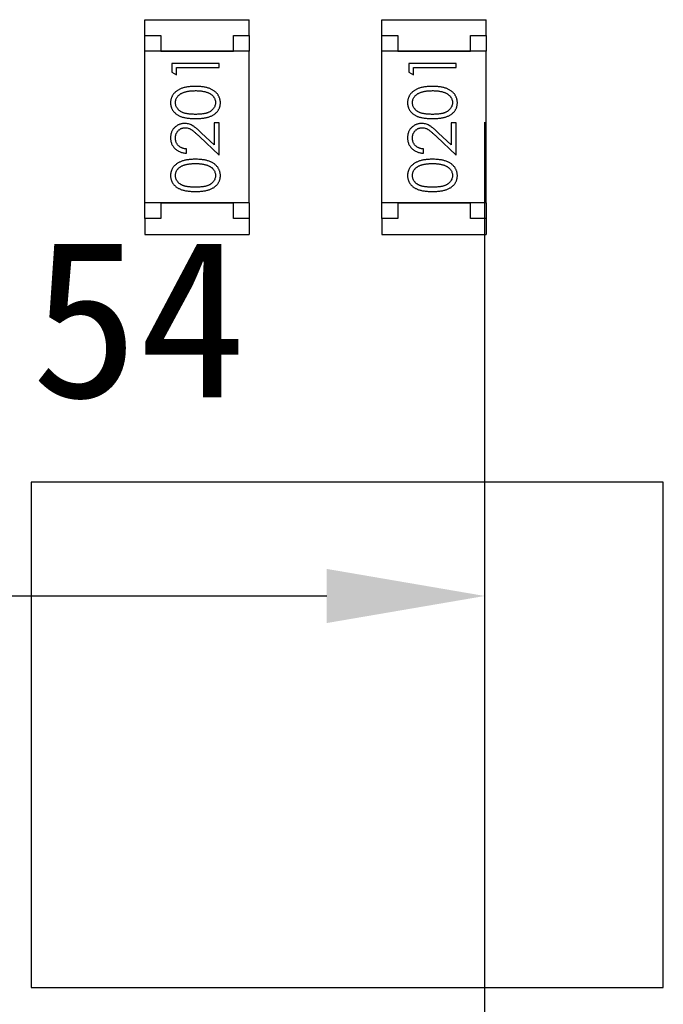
# Model space of a CAD drawing. Header units: millimetres. Extents: x 0 to 297, y 0 to 210.
# Tile 112 of 172: x 200.31 to 202.34, y 107.58 to 110.69. Entities that reach past the tile are written whole.
import ezdxf

# ---------------------------------------------------------------- set-up
doc = ezdxf.new("R2010")
doc.units = ezdxf.units.MM
doc.header["$LTSCALE"] = 16.335
doc.header["$PDMODE"] = 3
doc.header["$PDSIZE"] = 8
doc.layers.get('0').update_dxf_attribs({"linetype": 'CONTINUOUS'})
doc.layers.get('Defpoints').update_dxf_attribs({"linetype": 'CONTINUOUS'})
doc.layers.add('EXTRUDED-539DXF_CONTINUOUS_LINE', color=7, linetype='CONTINUOUS')
doc.layers.add('USER_LIBRARYDXF_CONTINUOUS_LINE', color=7, linetype='CONTINUOUS')
doc.styles.get("Standard").update_dxf_attribs({"font": '仿宋_GB2312.ttf'})
doc.dimstyles.get("Standard").update_dxf_attribs({"dimtxt": 2.5, "dimasz": 3.5, "dimexe": 1.5, "dimexo": 1, "dimtad": 1, "dimdsep": 46, "dimtxsty": 'Standard', "dimblk": '_FILLED', "dimblk1": '_FILLED', "dimblk2": '_FILLED', "dimcen": 0.09, "dimazin": 2, "dimtol": 1, "dimtp": 0.01, "dimtm": 0.01, "dimtfac": 1, "dimtofl": 0, "dimtmove": 0, "dimatfit": 3, "dimldrblk": '_FILLED', "dimfxl": 1, "dimtolj": 1, "dimarcsym": 0})

# ---------------------------------------------------------------- blocks, each defined once
blk = doc.blocks.new('_FILLED')
at = {"color": 0, "linetype": 'ByBlock'}
blk.add_solid([(0, 0), (-1, 0.1714), (-1, -0.1714)], dxfattribs=at)
blk = doc.blocks.new('*D31')
at = {"color": 0, "lineweight": -2, "transparency": 16777216}
for p, q in [((199.2394, 106.9036), (199.2394, 110.3685)), ((201.7794, 106.9036), (201.7794, 110.3685)), ((199.7394, 108.8685), (201.2794, 108.8685))]:
    blk.add_line(p, q, dxfattribs=at)
at = {"layer": 'Defpoints', "color": 0, "transparency": 16777216}
for p in [(201.7794, 108.8685), (199.2394, 105.9036), (201.7794, 105.9036)]:
    blk.add_point(p, dxfattribs=at)
at = {"color": 0, "lineweight": -2, "transparency": 16777216, "xscale": 0.5, "yscale": 0.5, "zscale": 0.5, "rotation": 180}
blk.add_blockref('_FILLED', (199.2394, 108.8685), dxfattribs=at)
at = {"color": 0, "lineweight": -2, "transparency": 16777216, "xscale": 0.5, "yscale": 0.5, "zscale": 0.5}
blk.add_blockref('_FILLED', (201.7794, 108.8685), dxfattribs=at)
at = {"color": 0, "transparency": 16777216, "insert": (200.3443, 109.7435), "char_height": 0.5, "attachment_point": 5}
blk.add_mtext('\\A1;2.54', dxfattribs=at)

msp = doc.modelspace()

# ---------------------------------------------------------------- linework, layer by layer
at = {"layer": 'EXTRUDED-539DXF_CONTINUOUS_LINE', "color": 7, "linetype": 'Continuous'}
for p, q in [((202.3443, 109.2286), (200.3443, 109.2286)), ((200.3443, 109.2286), (200.3443, 107.6286)), ((202.3443, 107.6286), (202.3443, 109.2286)), ((200.3443, 107.6286), (202.3443, 107.6286))]:
    msp.add_line(p, q, dxfattribs=at)
at = {"layer": 'USER_LIBRARYDXF_CONTINUOUS_LINE', "color": 7, "linetype": 'Continuous'}
for p, q in [((200.7041, 110.6935), (201.0341, 110.6935)), ((200.7041, 110.6435), (200.7041, 110.6935)), ((201.0341, 110.6435), (201.0341, 110.6935)), ((201.4541, 110.6935), (201.7841, 110.6935)), ((201.4541, 110.6435), (201.4541, 110.6935)), ((201.7841, 110.6435), (201.7841, 110.6935)), ((200.7041, 110.6435), (200.7541, 110.6435)), ((200.7041, 110.5935), (200.7041, 110.6435)), ((200.7541, 110.6435), (200.7541, 110.5935)), ((200.9841, 110.6435), (201.0341, 110.6435)), ((200.9841, 110.5935), (200.9841, 110.6435)), ((201.0341, 110.6435), (201.0341, 110.5935)), ((201.4541, 110.6435), (201.5041, 110.6435)), ((201.4541, 110.5935), (201.4541, 110.6435)), ((201.5041, 110.6435), (201.5041, 110.5935)), ((201.7341, 110.6435), (201.7841, 110.6435)), ((201.7341, 110.5935), (201.7341, 110.6435)), ((201.7841, 110.6435), (201.7841, 110.5935)), ((201.0341, 110.5935), (200.7041, 110.5935)), ((200.7041, 110.1135), (200.7041, 110.5935)), ((200.7541, 110.5935), (200.9841, 110.5935)), ((201.0341, 110.1135), (201.0341, 110.5935)), ((201.7841, 110.5935), (201.4541, 110.5935)), ((201.4541, 110.1135), (201.4541, 110.5935)), ((201.5041, 110.5935), (201.7341, 110.5935)), ((201.7841, 110.1135), (201.7841, 110.5935)), ((200.9388, 110.5553), (200.7888, 110.5553)), ((200.7888, 110.5553), (200.7888, 110.5276)), ((200.8042, 110.5419), (200.9388, 110.5419)), ((200.8042, 110.5188), (200.8042, 110.5419)), ((200.9388, 110.5419), (200.9388, 110.5553)), ((201.6888, 110.5553), (201.5388, 110.5553)), ((201.5388, 110.5553), (201.5388, 110.5276)), ((201.5542, 110.5419), (201.6888, 110.5419)), ((201.5542, 110.5188), (201.5542, 110.5419)), ((201.6888, 110.5419), (201.6888, 110.5553)), ((200.7888, 110.5276), (200.8042, 110.5188)), ((201.5388, 110.5276), (201.5542, 110.5188)), ((200.9388, 110.3669), (200.9234, 110.3669)), ((200.9234, 110.3669), (200.9234, 110.2971)), ((200.9388, 110.265), (200.9388, 110.3669)), ((201.6888, 110.3669), (201.6734, 110.3669)), ((201.6734, 110.3669), (201.6734, 110.2971)), ((201.6888, 110.265), (201.6888, 110.3669)), ((200.8767, 110.3231), (200.9388, 110.265)), ((200.9234, 110.2971), (200.8834, 110.3346)), ((201.6267, 110.3231), (201.6888, 110.265)), ((201.6734, 110.2971), (201.6334, 110.3346)), ((200.835, 110.2707), (200.835, 110.2842)), ((201.585, 110.2707), (201.585, 110.2842)), ((201.0341, 110.1135), (200.7041, 110.1135)), ((200.7041, 110.0635), (200.7041, 110.1135)), ((200.7541, 110.1135), (200.9841, 110.1135)), ((200.7541, 110.1135), (200.7541, 110.0635)), ((200.9841, 110.0635), (200.9841, 110.1135)), ((201.0341, 110.1135), (201.0341, 110.0635)), ((201.7841, 110.1135), (201.4541, 110.1135)), ((201.4541, 110.0635), (201.4541, 110.1135)), ((201.5041, 110.1135), (201.7341, 110.1135)), ((201.5041, 110.1135), (201.5041, 110.0635)), ((201.7341, 110.0635), (201.7341, 110.1135)), ((201.7841, 110.1135), (201.7841, 110.0635)), ((200.7541, 110.0635), (200.7041, 110.0635)), ((200.7041, 110.0635), (200.7041, 110.0135)), ((201.0341, 110.0635), (200.9841, 110.0635)), ((201.0341, 110.0635), (201.0341, 110.0135)), ((201.5041, 110.0635), (201.4541, 110.0635)), ((201.4541, 110.0635), (201.4541, 110.0135)), ((201.7841, 110.0635), (201.7341, 110.0635)), ((201.7841, 110.0635), (201.7841, 110.0135)), ((200.7041, 110.0135), (201.0341, 110.0135)), ((201.4541, 110.0135), (201.7841, 110.0135))]:
    msp.add_line(p, q, dxfattribs=at)
for points, knots in [([(200.8639, 110.4823), (200.8616, 110.4822), (200.8571, 110.4822), (200.8505, 110.4819), (200.8443, 110.4814), (200.8385, 110.4806), (200.833, 110.4797), (200.8279, 110.4785), (200.8231, 110.4771), (200.8187, 110.4755), (200.8146, 110.4737), (200.8108, 110.4718), (200.8072, 110.4696), (200.8039, 110.4674), (200.8009, 110.465), (200.7981, 110.4624), (200.7956, 110.4597), (200.7934, 110.4568), (200.7914, 110.4539), (200.7897, 110.4508), (200.7882, 110.4476), (200.787, 110.4443), (200.7861, 110.441), (200.7854, 110.4376), (200.785, 110.4341), (200.785, 110.4317), (200.785, 110.4305)], [0, 0, 0, 0, 0.065278, 0.127205, 0.186168, 0.241675, 0.294115, 0.343609, 0.390387, 0.434463, 0.476646, 0.517002, 0.555936, 0.593716, 0.630057, 0.665601, 0.700745, 0.734917, 0.768681, 0.802087, 0.834849, 0.867433, 0.900138, 0.932806, 0.966212, 1, 1, 1, 1]), ([(200.9427, 110.4305), (200.9426, 110.4317), (200.9426, 110.4341), (200.9421, 110.4376), (200.9415, 110.441), (200.9406, 110.4444), (200.9393, 110.4476), (200.9379, 110.4508), (200.9362, 110.4539), (200.9342, 110.4569), (200.9319, 110.4598), (200.9294, 110.4625), (200.9266, 110.4651), (200.9236, 110.4675), (200.9203, 110.4698), (200.9167, 110.4719), (200.9129, 110.4738), (200.9088, 110.4756), (200.9044, 110.4772), (200.8997, 110.4785), (200.8946, 110.4797), (200.8892, 110.4807), (200.8833, 110.4814), (200.8772, 110.4819), (200.8706, 110.4822), (200.8662, 110.4822), (200.8639, 110.4823)], [0, 0, 0, 0, 0.033824, 0.067298, 0.10028, 0.133019, 0.165736, 0.198792, 0.232372, 0.266409, 0.301016, 0.336196, 0.371972, 0.408574, 0.446394, 0.485225, 0.525372, 0.567224, 0.611081, 0.65775, 0.70702, 0.759235, 0.814484, 0.873227, 0.934937, 1, 1, 1, 1]), ([(201.6139, 110.4823), (201.6116, 110.4822), (201.6071, 110.4822), (201.6005, 110.4819), (201.5943, 110.4814), (201.5885, 110.4806), (201.583, 110.4797), (201.5779, 110.4785), (201.5731, 110.4771), (201.5687, 110.4755), (201.5646, 110.4737), (201.5608, 110.4718), (201.5572, 110.4696), (201.5539, 110.4674), (201.5509, 110.465), (201.5481, 110.4624), (201.5456, 110.4597), (201.5434, 110.4568), (201.5414, 110.4539), (201.5397, 110.4508), (201.5382, 110.4476), (201.537, 110.4443), (201.5361, 110.441), (201.5354, 110.4376), (201.535, 110.4341), (201.535, 110.4317), (201.535, 110.4305)], [0, 0, 0, 0, 0.065278, 0.127205, 0.186168, 0.241675, 0.294115, 0.343609, 0.390387, 0.434463, 0.476646, 0.517002, 0.555936, 0.593716, 0.630057, 0.665601, 0.700745, 0.734917, 0.768681, 0.802087, 0.834849, 0.867433, 0.900138, 0.932806, 0.966212, 1, 1, 1, 1]), ([(201.6927, 110.4305), (201.6926, 110.4317), (201.6926, 110.4341), (201.6921, 110.4376), (201.6915, 110.441), (201.6906, 110.4444), (201.6893, 110.4476), (201.6879, 110.4508), (201.6862, 110.4539), (201.6842, 110.4569), (201.6819, 110.4598), (201.6794, 110.4625), (201.6766, 110.4651), (201.6736, 110.4675), (201.6703, 110.4698), (201.6667, 110.4719), (201.6629, 110.4738), (201.6588, 110.4756), (201.6544, 110.4772), (201.6497, 110.4785), (201.6446, 110.4797), (201.6392, 110.4807), (201.6333, 110.4814), (201.6272, 110.4819), (201.6206, 110.4822), (201.6162, 110.4822), (201.6139, 110.4823)], [0, 0, 0, 0, 0.033824, 0.067298, 0.10028, 0.133019, 0.165736, 0.198792, 0.232372, 0.266409, 0.301016, 0.336196, 0.371972, 0.408574, 0.446394, 0.485225, 0.525372, 0.567224, 0.611081, 0.65775, 0.70702, 0.759235, 0.814484, 0.873227, 0.934937, 1, 1, 1, 1]), ([(200.8003, 110.4309), (200.8004, 110.4326), (200.8006, 110.4359), (200.8018, 110.4407), (200.804, 110.4454), (200.8063, 110.4491), (200.8086, 110.452), (200.8106, 110.454), (200.8128, 110.456), (200.8153, 110.4578), (200.818, 110.4595), (200.821, 110.461), (200.8242, 110.4625), (200.8276, 110.4638), (200.8313, 110.465), (200.8352, 110.4661), (200.8393, 110.4669), (200.8437, 110.4676), (200.8484, 110.4681), (200.8533, 110.4686), (200.8585, 110.4687), (200.862, 110.4688), (200.8638, 110.4688)], [0, 0, 0, 0, 0.059689, 0.119507, 0.181075, 0.246162, 0.279894, 0.314468, 0.350403, 0.387474, 0.426147, 0.466624, 0.508745, 0.553328, 0.600058, 0.649177, 0.700552, 0.754894, 0.811825, 0.871514, 0.934319, 1, 1, 1, 1]), ([(200.8638, 110.4688), (200.8656, 110.4688), (200.8692, 110.4688), (200.8744, 110.4685), (200.8794, 110.468), (200.8842, 110.4675), (200.8888, 110.4666), (200.8932, 110.4657), (200.8975, 110.4645), (200.9002, 110.4636), (200.9015, 110.4631)], [0, 0, 0, 0, 0.141157, 0.277773, 0.409244, 0.535676, 0.657497, 0.775458, 0.889412, 1, 1, 1, 1]), ([(200.9015, 110.4631), (200.9026, 110.4627), (200.9046, 110.462), (200.9075, 110.4607), (200.9103, 110.4592), (200.9128, 110.4576), (200.9151, 110.4558), (200.9172, 110.454), (200.9192, 110.452), (200.9214, 110.4492), (200.9238, 110.4455), (200.9257, 110.4408), (200.9271, 110.4359), (200.9272, 110.4326), (200.9273, 110.4309)], [0, 0, 0, 0, 0.075949, 0.148549, 0.218996, 0.286119, 0.351826, 0.416074, 0.478265, 0.540325, 0.660405, 0.774606, 0.887187, 1, 1, 1, 1]), ([(201.5503, 110.4309), (201.5504, 110.4326), (201.5506, 110.4359), (201.5518, 110.4407), (201.554, 110.4454), (201.5563, 110.4491), (201.5586, 110.452), (201.5606, 110.454), (201.5628, 110.456), (201.5653, 110.4578), (201.568, 110.4595), (201.571, 110.461), (201.5742, 110.4625), (201.5776, 110.4638), (201.5813, 110.465), (201.5852, 110.4661), (201.5893, 110.4669), (201.5937, 110.4676), (201.5984, 110.4681), (201.6033, 110.4686), (201.6085, 110.4687), (201.612, 110.4688), (201.6138, 110.4688)], [0, 0, 0, 0, 0.059689, 0.119507, 0.181075, 0.246162, 0.279894, 0.314468, 0.350403, 0.387474, 0.426147, 0.466624, 0.508745, 0.553328, 0.600058, 0.649177, 0.700552, 0.754894, 0.811825, 0.871514, 0.934319, 1, 1, 1, 1]), ([(201.6138, 110.4688), (201.6156, 110.4688), (201.6192, 110.4688), (201.6244, 110.4685), (201.6294, 110.468), (201.6342, 110.4675), (201.6388, 110.4666), (201.6432, 110.4657), (201.6475, 110.4645), (201.6502, 110.4636), (201.6515, 110.4631)], [0, 0, 0, 0, 0.141157, 0.277773, 0.409244, 0.535676, 0.657497, 0.775458, 0.889412, 1, 1, 1, 1]), ([(201.6515, 110.4631), (201.6526, 110.4627), (201.6546, 110.462), (201.6575, 110.4607), (201.6603, 110.4592), (201.6628, 110.4576), (201.6651, 110.4558), (201.6672, 110.454), (201.6692, 110.452), (201.6714, 110.4492), (201.6738, 110.4455), (201.6757, 110.4408), (201.6771, 110.4359), (201.6772, 110.4326), (201.6773, 110.4309)], [0, 0, 0, 0, 0.075949, 0.148549, 0.218996, 0.286119, 0.351826, 0.416074, 0.478265, 0.540325, 0.660405, 0.774606, 0.887187, 1, 1, 1, 1]), ([(200.785, 110.4305), (200.785, 110.4293), (200.785, 110.427), (200.7854, 110.4235), (200.7861, 110.4202), (200.787, 110.4169), (200.7882, 110.4137), (200.7897, 110.4105), (200.7914, 110.4075), (200.7933, 110.4045), (200.7955, 110.4017), (200.798, 110.3991), (200.8007, 110.3966), (200.8037, 110.3943), (200.8069, 110.3921), (200.8103, 110.3901), (200.814, 110.3883), (200.818, 110.3866), (200.8223, 110.3851), (200.827, 110.3839), (200.8321, 110.3827), (200.8376, 110.3819), (200.8436, 110.3812), (200.85, 110.3807), (200.8568, 110.3804), (200.8615, 110.3804), (200.8639, 110.3803)], [0, 0, 0, 0, 0.033742, 0.066533, 0.099153, 0.13154, 0.164087, 0.196563, 0.229707, 0.263315, 0.297504, 0.331686, 0.366482, 0.4021, 0.438958, 0.476748, 0.515985, 0.556589, 0.599519, 0.645765, 0.695487, 0.748721, 0.805687, 0.866754, 0.931405, 1, 1, 1, 1]), ([(200.8638, 110.3938), (200.8618, 110.3938), (200.8579, 110.3938), (200.8522, 110.3941), (200.8469, 110.3944), (200.842, 110.3949), (200.8375, 110.3955), (200.8334, 110.3964), (200.8296, 110.3973), (200.8262, 110.3984), (200.8231, 110.3996), (200.8202, 110.401), (200.8175, 110.4025), (200.815, 110.4041), (200.8127, 110.4058), (200.8105, 110.4077), (200.8086, 110.4098), (200.8063, 110.4126), (200.804, 110.4164), (200.8018, 110.4211), (200.8006, 110.426), (200.8004, 110.4293), (200.8003, 110.4309)], [0, 0, 0, 0, 0.073302, 0.142286, 0.206253, 0.266017, 0.321612, 0.372532, 0.419497, 0.462398, 0.502825, 0.541489, 0.579034, 0.615143, 0.650298, 0.684912, 0.718701, 0.752189, 0.817245, 0.879117, 0.939613, 1, 1, 1, 1]), ([(200.9273, 110.4309), (200.9272, 110.4293), (200.927, 110.426), (200.9257, 110.4211), (200.9236, 110.4164), (200.9213, 110.4126), (200.919, 110.4098), (200.917, 110.4077), (200.9149, 110.4058), (200.9126, 110.404), (200.9101, 110.4024), (200.9074, 110.4009), (200.9045, 110.3996), (200.9013, 110.3983), (200.8979, 110.3973), (200.8942, 110.3963), (200.89, 110.3956), (200.8855, 110.3949), (200.8806, 110.3944), (200.8753, 110.3941), (200.8697, 110.3938), (200.8658, 110.3938), (200.8638, 110.3938)], [0, 0, 0, 0, 0.060034, 0.120278, 0.182348, 0.247919, 0.281641, 0.315701, 0.350322, 0.385703, 0.421819, 0.459196, 0.497866, 0.538301, 0.58121, 0.628183, 0.679403, 0.734699, 0.794074, 0.858416, 0.927049, 1, 1, 1, 1]), ([(200.8639, 110.3803), (200.8663, 110.3804), (200.8709, 110.3804), (200.8777, 110.3807), (200.884, 110.3812), (200.89, 110.3819), (200.8955, 110.3828), (200.9006, 110.3839), (200.9054, 110.3852), (200.9097, 110.3867), (200.9137, 110.3884), (200.9174, 110.3903), (200.9209, 110.3923), (200.9241, 110.3945), (200.9271, 110.3968), (200.9298, 110.3992), (200.9322, 110.4019), (200.9344, 110.4047), (200.9363, 110.4076), (200.938, 110.4106), (200.9395, 110.4137), (200.9406, 110.4169), (200.9415, 110.4202), (200.9422, 110.4235), (200.9426, 110.427), (200.9426, 110.4293), (200.9427, 110.4305)], [0, 0, 0, 0, 0.068113, 0.132564, 0.193427, 0.250218, 0.303569, 0.353576, 0.400235, 0.443586, 0.484619, 0.524292, 0.56238, 0.599049, 0.63494, 0.669782, 0.704009, 0.737842, 0.771098, 0.803896, 0.836415, 0.868639, 0.900715, 0.933378, 0.966213, 1, 1, 1, 1]), ([(201.535, 110.4305), (201.535, 110.4293), (201.535, 110.427), (201.5354, 110.4235), (201.5361, 110.4202), (201.537, 110.4169), (201.5382, 110.4137), (201.5397, 110.4105), (201.5414, 110.4075), (201.5433, 110.4045), (201.5455, 110.4017), (201.548, 110.3991), (201.5507, 110.3966), (201.5537, 110.3943), (201.5569, 110.3921), (201.5603, 110.3901), (201.564, 110.3883), (201.568, 110.3866), (201.5723, 110.3851), (201.577, 110.3839), (201.5821, 110.3827), (201.5876, 110.3819), (201.5936, 110.3812), (201.6, 110.3807), (201.6068, 110.3804), (201.6115, 110.3804), (201.6139, 110.3803)], [0, 0, 0, 0, 0.033742, 0.066533, 0.099153, 0.13154, 0.164087, 0.196563, 0.229707, 0.263315, 0.297504, 0.331686, 0.366482, 0.4021, 0.438958, 0.476748, 0.515985, 0.556589, 0.599519, 0.645765, 0.695487, 0.748721, 0.805687, 0.866754, 0.931405, 1, 1, 1, 1]), ([(201.6138, 110.3938), (201.6118, 110.3938), (201.6079, 110.3938), (201.6022, 110.3941), (201.5969, 110.3944), (201.592, 110.3949), (201.5875, 110.3955), (201.5834, 110.3964), (201.5796, 110.3973), (201.5762, 110.3984), (201.5731, 110.3996), (201.5702, 110.401), (201.5675, 110.4025), (201.565, 110.4041), (201.5627, 110.4058), (201.5605, 110.4077), (201.5586, 110.4098), (201.5563, 110.4126), (201.554, 110.4164), (201.5518, 110.4211), (201.5506, 110.426), (201.5504, 110.4293), (201.5503, 110.4309)], [0, 0, 0, 0, 0.073302, 0.142286, 0.206253, 0.266017, 0.321612, 0.372532, 0.419497, 0.462398, 0.502825, 0.541489, 0.579034, 0.615143, 0.650298, 0.684912, 0.718701, 0.752189, 0.817245, 0.879117, 0.939613, 1, 1, 1, 1]), ([(201.6773, 110.4309), (201.6772, 110.4293), (201.677, 110.426), (201.6757, 110.4211), (201.6736, 110.4164), (201.6713, 110.4126), (201.669, 110.4098), (201.667, 110.4077), (201.6649, 110.4058), (201.6626, 110.404), (201.6601, 110.4024), (201.6574, 110.4009), (201.6545, 110.3996), (201.6513, 110.3983), (201.6479, 110.3973), (201.6442, 110.3963), (201.64, 110.3956), (201.6355, 110.3949), (201.6306, 110.3944), (201.6253, 110.3941), (201.6197, 110.3938), (201.6158, 110.3938), (201.6138, 110.3938)], [0, 0, 0, 0, 0.060034, 0.120278, 0.182348, 0.247919, 0.281641, 0.315701, 0.350322, 0.385703, 0.421819, 0.459196, 0.497866, 0.538301, 0.58121, 0.628183, 0.679403, 0.734699, 0.794074, 0.858416, 0.927049, 1, 1, 1, 1]), ([(201.6139, 110.3803), (201.6163, 110.3804), (201.6209, 110.3804), (201.6277, 110.3807), (201.634, 110.3812), (201.64, 110.3819), (201.6455, 110.3828), (201.6506, 110.3839), (201.6554, 110.3852), (201.6597, 110.3867), (201.6637, 110.3884), (201.6674, 110.3903), (201.6709, 110.3923), (201.6741, 110.3945), (201.6771, 110.3968), (201.6798, 110.3992), (201.6822, 110.4019), (201.6844, 110.4047), (201.6863, 110.4076), (201.688, 110.4106), (201.6895, 110.4137), (201.6906, 110.4169), (201.6915, 110.4202), (201.6922, 110.4235), (201.6926, 110.427), (201.6926, 110.4293), (201.6927, 110.4305)], [0, 0, 0, 0, 0.068113, 0.132564, 0.193427, 0.250218, 0.303569, 0.353576, 0.400235, 0.443586, 0.484619, 0.524292, 0.56238, 0.599049, 0.63494, 0.669782, 0.704009, 0.737842, 0.771098, 0.803896, 0.836415, 0.868639, 0.900715, 0.933378, 0.966213, 1, 1, 1, 1]), ([(200.8296, 110.365), (200.8281, 110.3649), (200.8251, 110.3648), (200.8208, 110.3643), (200.8167, 110.3632), (200.8127, 110.3619), (200.8088, 110.3601), (200.8051, 110.3579), (200.8016, 110.3554), (200.7982, 110.3525), (200.7951, 110.3493), (200.7924, 110.3457), (200.7901, 110.342), (200.7882, 110.338), (200.7867, 110.3337), (200.7857, 110.3292), (200.7851, 110.3245), (200.785, 110.3213), (200.785, 110.3197)], [0, 0, 0, 0, 0.06271, 0.123347, 0.183401, 0.242828, 0.302097, 0.36242, 0.423725, 0.487032, 0.550491, 0.612709, 0.674265, 0.73617, 0.799211, 0.863483, 0.930525, 1, 1, 1, 1]), ([(200.8003, 110.319), (200.8004, 110.3201), (200.8004, 110.3223), (200.8009, 110.3255), (200.8016, 110.3286), (200.8025, 110.3316), (200.8038, 110.3344), (200.8054, 110.3371), (200.8072, 110.3397), (200.8093, 110.3421), (200.8116, 110.3443), (200.814, 110.3462), (200.8165, 110.3478), (200.8191, 110.3492), (200.8219, 110.3502), (200.8248, 110.3509), (200.8277, 110.3514), (200.8297, 110.3515), (200.8308, 110.3515)], [0, 0, 0, 0, 0.068027, 0.133505, 0.19695, 0.26027, 0.322741, 0.384982, 0.448465, 0.513424, 0.578224, 0.640011, 0.700094, 0.760067, 0.819012, 0.877878, 0.938035, 1, 1, 1, 1]), ([(200.8834, 110.3346), (200.8818, 110.3361), (200.8789, 110.3388), (200.8745, 110.3428), (200.8704, 110.3463), (200.8665, 110.3495), (200.8629, 110.3524), (200.8595, 110.3548), (200.8563, 110.3569), (200.8525, 110.3593), (200.8478, 110.3616), (200.8419, 110.3635), (200.8358, 110.3647), (200.8316, 110.3649), (200.8296, 110.365)], [0, 0, 0, 0, 0.09953, 0.192079, 0.277712, 0.357454, 0.429648, 0.495771, 0.555538, 0.608657, 0.707578, 0.804328, 0.901298, 1, 1, 1, 1]), ([(200.8308, 110.3515), (200.8324, 110.3514), (200.8356, 110.3513), (200.8404, 110.3503), (200.8451, 110.3486), (200.8489, 110.3466), (200.852, 110.3445), (200.8547, 110.3427), (200.8576, 110.3403), (200.8609, 110.3377), (200.8644, 110.3346), (200.8683, 110.3311), (200.8724, 110.3273), (200.8752, 110.3246), (200.8767, 110.3231)], [0, 0, 0, 0, 0.088014, 0.174976, 0.2638, 0.355443, 0.406413, 0.465519, 0.533076, 0.609353, 0.693899, 0.787171, 0.889197, 1, 1, 1, 1]), ([(201.5796, 110.365), (201.5781, 110.3649), (201.5751, 110.3648), (201.5708, 110.3643), (201.5667, 110.3632), (201.5627, 110.3619), (201.5588, 110.3601), (201.5551, 110.3579), (201.5516, 110.3554), (201.5482, 110.3525), (201.5451, 110.3493), (201.5424, 110.3457), (201.5401, 110.342), (201.5382, 110.338), (201.5367, 110.3337), (201.5357, 110.3292), (201.5351, 110.3245), (201.535, 110.3213), (201.535, 110.3197)], [0, 0, 0, 0, 0.06271, 0.123347, 0.183401, 0.242828, 0.302097, 0.36242, 0.423725, 0.487032, 0.550491, 0.612709, 0.674265, 0.73617, 0.799211, 0.863483, 0.930525, 1, 1, 1, 1]), ([(201.5503, 110.319), (201.5504, 110.3201), (201.5504, 110.3223), (201.5509, 110.3255), (201.5516, 110.3286), (201.5525, 110.3316), (201.5538, 110.3344), (201.5554, 110.3371), (201.5572, 110.3397), (201.5593, 110.3421), (201.5616, 110.3443), (201.564, 110.3462), (201.5665, 110.3478), (201.5691, 110.3492), (201.5719, 110.3502), (201.5748, 110.3509), (201.5777, 110.3514), (201.5797, 110.3515), (201.5808, 110.3515)], [0, 0, 0, 0, 0.068027, 0.133505, 0.19695, 0.26027, 0.322741, 0.384982, 0.448465, 0.513424, 0.578224, 0.640011, 0.700094, 0.760067, 0.819012, 0.877878, 0.938035, 1, 1, 1, 1]), ([(201.6334, 110.3346), (201.6318, 110.3361), (201.6289, 110.3388), (201.6245, 110.3428), (201.6204, 110.3463), (201.6165, 110.3495), (201.6129, 110.3524), (201.6095, 110.3548), (201.6063, 110.3569), (201.6025, 110.3593), (201.5978, 110.3616), (201.5919, 110.3635), (201.5858, 110.3647), (201.5816, 110.3649), (201.5796, 110.365)], [0, 0, 0, 0, 0.09953, 0.192079, 0.277712, 0.357454, 0.429648, 0.495771, 0.555538, 0.608657, 0.707578, 0.804328, 0.901298, 1, 1, 1, 1]), ([(201.5808, 110.3515), (201.5824, 110.3514), (201.5856, 110.3513), (201.5904, 110.3503), (201.5951, 110.3486), (201.5989, 110.3466), (201.602, 110.3445), (201.6047, 110.3427), (201.6076, 110.3403), (201.6109, 110.3377), (201.6144, 110.3346), (201.6183, 110.3311), (201.6224, 110.3273), (201.6252, 110.3246), (201.6267, 110.3231)], [0, 0, 0, 0, 0.088014, 0.174976, 0.2638, 0.355443, 0.406413, 0.465519, 0.533076, 0.609353, 0.693899, 0.787171, 0.889197, 1, 1, 1, 1]), ([(200.785, 110.3197), (200.785, 110.318), (200.7851, 110.3147), (200.7857, 110.3098), (200.7869, 110.3052), (200.7884, 110.3008), (200.7904, 110.2966), (200.7928, 110.2926), (200.7957, 110.2887), (200.799, 110.2852), (200.8026, 110.2819), (200.8065, 110.279), (200.8106, 110.2766), (200.815, 110.2746), (200.8197, 110.273), (200.8246, 110.2718), (200.8297, 110.271), (200.8332, 110.2708), (200.835, 110.2707)], [0, 0, 0, 0, 0.06445, 0.126725, 0.187421, 0.247417, 0.306749, 0.366595, 0.427749, 0.490235, 0.553031, 0.614805, 0.676505, 0.738096, 0.801021, 0.864897, 0.931209, 1, 1, 1, 1]), ([(200.835, 110.2842), (200.8336, 110.2843), (200.831, 110.2846), (200.8272, 110.2853), (200.8237, 110.2863), (200.8204, 110.2875), (200.8173, 110.289), (200.8144, 110.2907), (200.8118, 110.2927), (200.8094, 110.295), (200.8073, 110.2975), (200.8054, 110.3001), (200.8038, 110.3029), (200.8026, 110.3058), (200.8016, 110.3089), (200.8009, 110.3121), (200.8004, 110.3155), (200.8004, 110.3178), (200.8003, 110.319)], [0, 0, 0, 0, 0.073648, 0.143686, 0.210962, 0.275557, 0.338064, 0.399311, 0.4594, 0.51934, 0.579024, 0.637809, 0.695959, 0.754122, 0.813113, 0.873453, 0.935561, 1, 1, 1, 1]), ([(201.535, 110.3197), (201.535, 110.318), (201.5351, 110.3147), (201.5357, 110.3098), (201.5369, 110.3052), (201.5384, 110.3008), (201.5404, 110.2966), (201.5428, 110.2926), (201.5457, 110.2887), (201.549, 110.2852), (201.5526, 110.2819), (201.5565, 110.279), (201.5606, 110.2766), (201.565, 110.2746), (201.5697, 110.273), (201.5746, 110.2718), (201.5797, 110.271), (201.5832, 110.2708), (201.585, 110.2707)], [0, 0, 0, 0, 0.06445, 0.126725, 0.187421, 0.247417, 0.306749, 0.366595, 0.427749, 0.490235, 0.553031, 0.614805, 0.676505, 0.738096, 0.801021, 0.864897, 0.931209, 1, 1, 1, 1]), ([(201.585, 110.2842), (201.5836, 110.2843), (201.581, 110.2846), (201.5772, 110.2853), (201.5737, 110.2863), (201.5704, 110.2875), (201.5673, 110.289), (201.5644, 110.2907), (201.5618, 110.2927), (201.5594, 110.295), (201.5573, 110.2975), (201.5554, 110.3001), (201.5538, 110.3029), (201.5526, 110.3058), (201.5516, 110.3089), (201.5509, 110.3121), (201.5504, 110.3155), (201.5504, 110.3178), (201.5503, 110.319)], [0, 0, 0, 0, 0.073648, 0.143686, 0.210962, 0.275557, 0.338064, 0.399311, 0.4594, 0.51934, 0.579024, 0.637809, 0.695959, 0.754122, 0.813113, 0.873453, 0.935561, 1, 1, 1, 1]), ([(200.8639, 110.2515), (200.8616, 110.2515), (200.8571, 110.2514), (200.8505, 110.2511), (200.8443, 110.2506), (200.8385, 110.2498), (200.833, 110.2489), (200.8279, 110.2477), (200.8231, 110.2463), (200.8187, 110.2447), (200.8146, 110.2429), (200.8108, 110.241), (200.8072, 110.2389), (200.8039, 110.2366), (200.8009, 110.2342), (200.7981, 110.2317), (200.7956, 110.2289), (200.7934, 110.2261), (200.7914, 110.2231), (200.7897, 110.22), (200.7882, 110.2168), (200.787, 110.2136), (200.7861, 110.2102), (200.7854, 110.2068), (200.785, 110.2033), (200.785, 110.2009), (200.785, 110.1997)], [0, 0, 0, 0, 0.065278, 0.127205, 0.186168, 0.241675, 0.294115, 0.343609, 0.390387, 0.434463, 0.476646, 0.517002, 0.555936, 0.593716, 0.630057, 0.665601, 0.700745, 0.734917, 0.768681, 0.802087, 0.834849, 0.867433, 0.900138, 0.932806, 0.966212, 1, 1, 1, 1]), ([(200.8003, 110.2002), (200.8004, 110.2018), (200.8006, 110.2051), (200.8018, 110.21), (200.804, 110.2146), (200.8063, 110.2184), (200.8086, 110.2212), (200.8106, 110.2233), (200.8128, 110.2252), (200.8153, 110.227), (200.818, 110.2287), (200.821, 110.2303), (200.8242, 110.2317), (200.8276, 110.233), (200.8313, 110.2342), (200.8352, 110.2353), (200.8393, 110.2361), (200.8437, 110.2368), (200.8484, 110.2373), (200.8533, 110.2378), (200.8585, 110.238), (200.862, 110.238), (200.8638, 110.238)], [0, 0, 0, 0, 0.059689, 0.119507, 0.181075, 0.246162, 0.279894, 0.314468, 0.350403, 0.387474, 0.426147, 0.466624, 0.508745, 0.553328, 0.600058, 0.649177, 0.700552, 0.754894, 0.811825, 0.871514, 0.934319, 1, 1, 1, 1]), ([(200.8638, 110.238), (200.8656, 110.238), (200.8692, 110.238), (200.8744, 110.2377), (200.8794, 110.2373), (200.8842, 110.2367), (200.8888, 110.2358), (200.8932, 110.2349), (200.8975, 110.2337), (200.9002, 110.2328), (200.9015, 110.2324)], [0, 0, 0, 0, 0.141157, 0.277773, 0.409244, 0.535676, 0.657497, 0.775458, 0.889412, 1, 1, 1, 1]), ([(200.9427, 110.1997), (200.9426, 110.2009), (200.9426, 110.2033), (200.9421, 110.2068), (200.9415, 110.2102), (200.9406, 110.2136), (200.9393, 110.2168), (200.9379, 110.2201), (200.9362, 110.2231), (200.9342, 110.2262), (200.9319, 110.229), (200.9294, 110.2318), (200.9266, 110.2344), (200.9236, 110.2368), (200.9203, 110.239), (200.9167, 110.2411), (200.9129, 110.243), (200.9088, 110.2448), (200.9044, 110.2464), (200.8997, 110.2477), (200.8946, 110.2489), (200.8892, 110.2499), (200.8833, 110.2506), (200.8772, 110.2511), (200.8706, 110.2514), (200.8662, 110.2515), (200.8639, 110.2515)], [0, 0, 0, 0, 0.033824, 0.067298, 0.10028, 0.133019, 0.165736, 0.198792, 0.232372, 0.266409, 0.301016, 0.336196, 0.371972, 0.408574, 0.446394, 0.485225, 0.525372, 0.567224, 0.611081, 0.65775, 0.70702, 0.759235, 0.814484, 0.873227, 0.934937, 1, 1, 1, 1]), ([(200.9015, 110.2324), (200.9026, 110.232), (200.9046, 110.2312), (200.9075, 110.2299), (200.9103, 110.2284), (200.9128, 110.2268), (200.9151, 110.2251), (200.9172, 110.2232), (200.9192, 110.2212), (200.9214, 110.2184), (200.9238, 110.2147), (200.9257, 110.21), (200.9271, 110.2052), (200.9272, 110.2018), (200.9273, 110.2002)], [0, 0, 0, 0, 0.075949, 0.148549, 0.218996, 0.286119, 0.351826, 0.416074, 0.478265, 0.540325, 0.660405, 0.774606, 0.887187, 1, 1, 1, 1]), ([(201.6139, 110.2515), (201.6116, 110.2515), (201.6071, 110.2514), (201.6005, 110.2511), (201.5943, 110.2506), (201.5885, 110.2498), (201.583, 110.2489), (201.5779, 110.2477), (201.5731, 110.2463), (201.5687, 110.2447), (201.5646, 110.2429), (201.5608, 110.241), (201.5572, 110.2389), (201.5539, 110.2366), (201.5509, 110.2342), (201.5481, 110.2317), (201.5456, 110.2289), (201.5434, 110.2261), (201.5414, 110.2231), (201.5397, 110.22), (201.5382, 110.2168), (201.537, 110.2136), (201.5361, 110.2102), (201.5354, 110.2068), (201.535, 110.2033), (201.535, 110.2009), (201.535, 110.1997)], [0, 0, 0, 0, 0.065278, 0.127205, 0.186168, 0.241675, 0.294115, 0.343609, 0.390387, 0.434463, 0.476646, 0.517002, 0.555936, 0.593716, 0.630057, 0.665601, 0.700745, 0.734917, 0.768681, 0.802087, 0.834849, 0.867433, 0.900138, 0.932806, 0.966212, 1, 1, 1, 1]), ([(201.5503, 110.2002), (201.5504, 110.2018), (201.5506, 110.2051), (201.5518, 110.21), (201.554, 110.2146), (201.5563, 110.2184), (201.5586, 110.2212), (201.5606, 110.2233), (201.5628, 110.2252), (201.5653, 110.227), (201.568, 110.2287), (201.571, 110.2303), (201.5742, 110.2317), (201.5776, 110.233), (201.5813, 110.2342), (201.5852, 110.2353), (201.5893, 110.2361), (201.5937, 110.2368), (201.5984, 110.2373), (201.6033, 110.2378), (201.6085, 110.238), (201.612, 110.238), (201.6138, 110.238)], [0, 0, 0, 0, 0.059689, 0.119507, 0.181075, 0.246162, 0.279894, 0.314468, 0.350403, 0.387474, 0.426147, 0.466624, 0.508745, 0.553328, 0.600058, 0.649177, 0.700552, 0.754894, 0.811825, 0.871514, 0.934319, 1, 1, 1, 1]), ([(201.6138, 110.238), (201.6156, 110.238), (201.6192, 110.238), (201.6244, 110.2377), (201.6294, 110.2373), (201.6342, 110.2367), (201.6388, 110.2358), (201.6432, 110.2349), (201.6475, 110.2337), (201.6502, 110.2328), (201.6515, 110.2324)], [0, 0, 0, 0, 0.141157, 0.277773, 0.409244, 0.535676, 0.657497, 0.775458, 0.889412, 1, 1, 1, 1]), ([(201.6927, 110.1997), (201.6926, 110.2009), (201.6926, 110.2033), (201.6921, 110.2068), (201.6915, 110.2102), (201.6906, 110.2136), (201.6893, 110.2168), (201.6879, 110.2201), (201.6862, 110.2231), (201.6842, 110.2262), (201.6819, 110.229), (201.6794, 110.2318), (201.6766, 110.2344), (201.6736, 110.2368), (201.6703, 110.239), (201.6667, 110.2411), (201.6629, 110.243), (201.6588, 110.2448), (201.6544, 110.2464), (201.6497, 110.2477), (201.6446, 110.2489), (201.6392, 110.2499), (201.6333, 110.2506), (201.6272, 110.2511), (201.6206, 110.2514), (201.6162, 110.2515), (201.6139, 110.2515)], [0, 0, 0, 0, 0.033824, 0.067298, 0.10028, 0.133019, 0.165736, 0.198792, 0.232372, 0.266409, 0.301016, 0.336196, 0.371972, 0.408574, 0.446394, 0.485225, 0.525372, 0.567224, 0.611081, 0.65775, 0.70702, 0.759235, 0.814484, 0.873227, 0.934937, 1, 1, 1, 1]), ([(201.6515, 110.2324), (201.6526, 110.232), (201.6546, 110.2312), (201.6575, 110.2299), (201.6603, 110.2284), (201.6628, 110.2268), (201.6651, 110.2251), (201.6672, 110.2232), (201.6692, 110.2212), (201.6714, 110.2184), (201.6738, 110.2147), (201.6757, 110.21), (201.6771, 110.2052), (201.6772, 110.2018), (201.6773, 110.2002)], [0, 0, 0, 0, 0.075949, 0.148549, 0.218996, 0.286119, 0.351826, 0.416074, 0.478265, 0.540325, 0.660405, 0.774606, 0.887187, 1, 1, 1, 1]), ([(200.785, 110.1997), (200.785, 110.1985), (200.785, 110.1962), (200.7854, 110.1928), (200.7861, 110.1894), (200.787, 110.1861), (200.7882, 110.1829), (200.7897, 110.1798), (200.7914, 110.1767), (200.7933, 110.1738), (200.7955, 110.171), (200.798, 110.1683), (200.8007, 110.1658), (200.8037, 110.1635), (200.8069, 110.1614), (200.8103, 110.1593), (200.814, 110.1575), (200.818, 110.1558), (200.8223, 110.1544), (200.827, 110.1531), (200.8321, 110.152), (200.8376, 110.1511), (200.8436, 110.1504), (200.85, 110.1499), (200.8568, 110.1496), (200.8615, 110.1496), (200.8639, 110.1496)], [0, 0, 0, 0, 0.033742, 0.066533, 0.099153, 0.13154, 0.164087, 0.196563, 0.229707, 0.263315, 0.297504, 0.331686, 0.366482, 0.4021, 0.438958, 0.476748, 0.515985, 0.556589, 0.599519, 0.645765, 0.695487, 0.748721, 0.805687, 0.866754, 0.931405, 1, 1, 1, 1]), ([(200.8638, 110.163), (200.8618, 110.163), (200.8579, 110.1631), (200.8522, 110.1633), (200.8469, 110.1637), (200.842, 110.1642), (200.8375, 110.1648), (200.8334, 110.1656), (200.8296, 110.1665), (200.8262, 110.1676), (200.8231, 110.1689), (200.8202, 110.1702), (200.8175, 110.1717), (200.815, 110.1733), (200.8127, 110.1751), (200.8105, 110.177), (200.8086, 110.179), (200.8063, 110.1819), (200.804, 110.1856), (200.8018, 110.1903), (200.8006, 110.1952), (200.8004, 110.1985), (200.8003, 110.2002)], [0, 0, 0, 0, 0.073302, 0.142286, 0.206253, 0.266017, 0.321612, 0.372532, 0.419497, 0.462398, 0.502825, 0.541489, 0.579034, 0.615143, 0.650298, 0.684912, 0.718701, 0.752189, 0.817245, 0.879117, 0.939613, 1, 1, 1, 1]), ([(200.9273, 110.2002), (200.9272, 110.1985), (200.927, 110.1952), (200.9257, 110.1904), (200.9236, 110.1856), (200.9213, 110.1818), (200.919, 110.179), (200.917, 110.1769), (200.9149, 110.1751), (200.9126, 110.1733), (200.9101, 110.1716), (200.9074, 110.1702), (200.9045, 110.1688), (200.9013, 110.1676), (200.8979, 110.1665), (200.8942, 110.1656), (200.89, 110.1648), (200.8855, 110.1641), (200.8806, 110.1637), (200.8753, 110.1633), (200.8697, 110.1631), (200.8658, 110.163), (200.8638, 110.163)], [0, 0, 0, 0, 0.060034, 0.120278, 0.182348, 0.247919, 0.281641, 0.315701, 0.350322, 0.385703, 0.421819, 0.459196, 0.497866, 0.538301, 0.58121, 0.628183, 0.679403, 0.734699, 0.794074, 0.858416, 0.927049, 1, 1, 1, 1]), ([(200.8639, 110.1496), (200.8663, 110.1496), (200.8709, 110.1496), (200.8777, 110.1499), (200.884, 110.1504), (200.89, 110.1511), (200.8955, 110.152), (200.9006, 110.1531), (200.9054, 110.1544), (200.9097, 110.1559), (200.9137, 110.1576), (200.9174, 110.1595), (200.9209, 110.1615), (200.9241, 110.1637), (200.9271, 110.166), (200.9298, 110.1685), (200.9322, 110.1711), (200.9344, 110.1739), (200.9363, 110.1768), (200.938, 110.1798), (200.9395, 110.1829), (200.9406, 110.1861), (200.9415, 110.1894), (200.9422, 110.1928), (200.9426, 110.1962), (200.9426, 110.1985), (200.9427, 110.1997)], [0, 0, 0, 0, 0.068113, 0.132564, 0.193427, 0.250218, 0.303569, 0.353576, 0.400235, 0.443586, 0.484619, 0.524292, 0.56238, 0.599049, 0.63494, 0.669782, 0.704009, 0.737842, 0.771098, 0.803896, 0.836415, 0.868639, 0.900715, 0.933378, 0.966213, 1, 1, 1, 1]), ([(201.535, 110.1997), (201.535, 110.1985), (201.535, 110.1962), (201.5354, 110.1928), (201.5361, 110.1894), (201.537, 110.1861), (201.5382, 110.1829), (201.5397, 110.1798), (201.5414, 110.1767), (201.5433, 110.1738), (201.5455, 110.171), (201.548, 110.1683), (201.5507, 110.1658), (201.5537, 110.1635), (201.5569, 110.1614), (201.5603, 110.1593), (201.564, 110.1575), (201.568, 110.1558), (201.5723, 110.1544), (201.577, 110.1531), (201.5821, 110.152), (201.5876, 110.1511), (201.5936, 110.1504), (201.6, 110.1499), (201.6068, 110.1496), (201.6115, 110.1496), (201.6139, 110.1496)], [0, 0, 0, 0, 0.033742, 0.066533, 0.099153, 0.13154, 0.164087, 0.196563, 0.229707, 0.263315, 0.297504, 0.331686, 0.366482, 0.4021, 0.438958, 0.476748, 0.515985, 0.556589, 0.599519, 0.645765, 0.695487, 0.748721, 0.805687, 0.866754, 0.931405, 1, 1, 1, 1]), ([(201.6138, 110.163), (201.6118, 110.163), (201.6079, 110.1631), (201.6022, 110.1633), (201.5969, 110.1637), (201.592, 110.1642), (201.5875, 110.1648), (201.5834, 110.1656), (201.5796, 110.1665), (201.5762, 110.1676), (201.5731, 110.1689), (201.5702, 110.1702), (201.5675, 110.1717), (201.565, 110.1733), (201.5627, 110.1751), (201.5605, 110.177), (201.5586, 110.179), (201.5563, 110.1819), (201.554, 110.1856), (201.5518, 110.1903), (201.5506, 110.1952), (201.5504, 110.1985), (201.5503, 110.2002)], [0, 0, 0, 0, 0.073302, 0.142286, 0.206253, 0.266017, 0.321612, 0.372532, 0.419497, 0.462398, 0.502825, 0.541489, 0.579034, 0.615143, 0.650298, 0.684912, 0.718701, 0.752189, 0.817245, 0.879117, 0.939613, 1, 1, 1, 1]), ([(201.6773, 110.2002), (201.6772, 110.1985), (201.677, 110.1952), (201.6757, 110.1904), (201.6736, 110.1856), (201.6713, 110.1818), (201.669, 110.179), (201.667, 110.1769), (201.6649, 110.1751), (201.6626, 110.1733), (201.6601, 110.1716), (201.6574, 110.1702), (201.6545, 110.1688), (201.6513, 110.1676), (201.6479, 110.1665), (201.6442, 110.1656), (201.64, 110.1648), (201.6355, 110.1641), (201.6306, 110.1637), (201.6253, 110.1633), (201.6197, 110.1631), (201.6158, 110.163), (201.6138, 110.163)], [0, 0, 0, 0, 0.060034, 0.120278, 0.182348, 0.247919, 0.281641, 0.315701, 0.350322, 0.385703, 0.421819, 0.459196, 0.497866, 0.538301, 0.58121, 0.628183, 0.679403, 0.734699, 0.794074, 0.858416, 0.927049, 1, 1, 1, 1]), ([(201.6139, 110.1496), (201.6163, 110.1496), (201.6209, 110.1496), (201.6277, 110.1499), (201.634, 110.1504), (201.64, 110.1511), (201.6455, 110.152), (201.6506, 110.1531), (201.6554, 110.1544), (201.6597, 110.1559), (201.6637, 110.1576), (201.6674, 110.1595), (201.6709, 110.1615), (201.6741, 110.1637), (201.6771, 110.166), (201.6798, 110.1685), (201.6822, 110.1711), (201.6844, 110.1739), (201.6863, 110.1768), (201.688, 110.1798), (201.6895, 110.1829), (201.6906, 110.1861), (201.6915, 110.1894), (201.6922, 110.1928), (201.6926, 110.1962), (201.6926, 110.1985), (201.6927, 110.1997)], [0, 0, 0, 0, 0.068113, 0.132564, 0.193427, 0.250218, 0.303569, 0.353576, 0.400235, 0.443586, 0.484619, 0.524292, 0.56238, 0.599049, 0.63494, 0.669782, 0.704009, 0.737842, 0.771098, 0.803896, 0.836415, 0.868639, 0.900715, 0.933378, 0.966213, 1, 1, 1, 1])]:
    msp.add_open_spline(points, degree=3, knots=knots, dxfattribs=at)

# ---------------------------------------------------------------- dimensions: what is measured, and where the dimension line sits
at = {"color": 3}
dim = msp.add_linear_dim(base=(201.7794, 108.8685), p1=(199.2394, 105.9036), p2=(201.7794, 105.9036), dimstyle='Standard', override={"dimtxt": 0.5, "dimasz": 0.5, "dimtad": 3, "dimtih": 1, "dimtoh": 1, "dimzin": 0, "dimcen": 2.673, "dimadec": 0, "dimazin": 0, "dimtol": 0, "dimtzin": 0}, dxfattribs=at)
dim.commit()
dim.dimension.update_dxf_attribs({"geometry": '*D31', "text_midpoint": (200.3443, 108.8685), "dimtype": 160})

doc.saveas('drawing.dxf')
